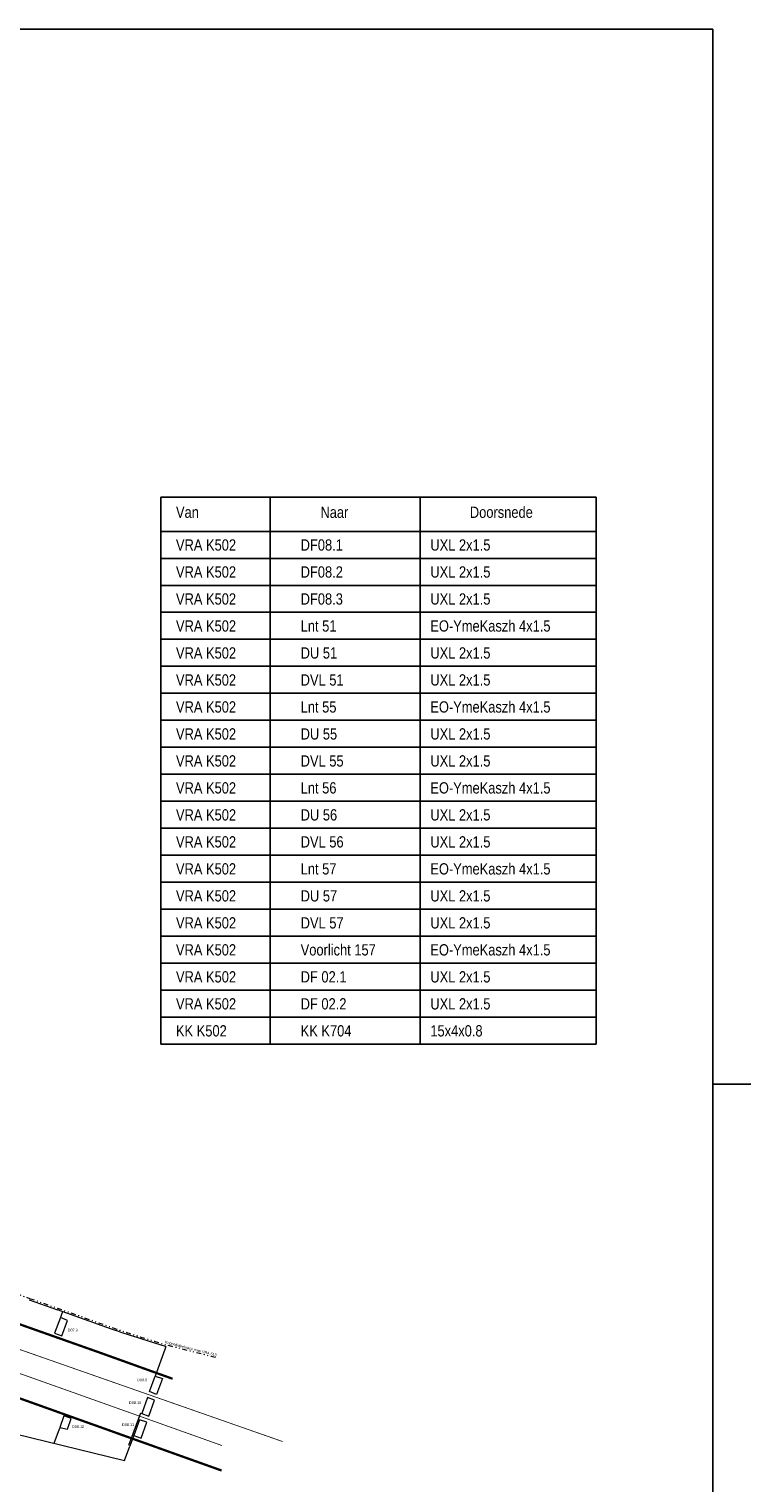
# Model space of a CAD drawing. Extents: x 133810 to 134220, y 448637 to 448926.
# Tile 13 of 13: x 134126 to 134220, y 448735 to 448926. Entities that reach past the tile are written whole.
import ezdxf
from ezdxf.enums import TextEntityAlignment as Align

# ---------------------------------------------------------------- set-up
doc = ezdxf.new("R2010")
doc.units = 0
doc.header["$MEASUREMENT"] = 0
for name, pattern in [('DGN Style 6', [17.238445, 6.344328, -3.62533, 0.009063, -3.62533, 0.009063, -3.62533]), ('VW-1-3_STREEP-N', [4, 1, -3]), ('VW-1-3_STREEP30-N', [4, 1, -3])]:
    doc.linetypes.add(name, pattern=pattern)
doc.layers.add('4-TEKST', color=7, linetype='Continuous')
for name, color, linetype, lineweight in [('N-WA-VW-VRI-BESTAAND-LUSSEN', 1, 'Continuous', 0), ('N-WA-VW-VRI-KABELTRACE-BESTAAND', 1, 'Continuous', 0), ('N-WA-VW-VRI-KOPPELKABEL BESTAAND', 12, 'DGN Style 6', 13), ('N-WA-VW-VRI-NIEUW-TEKST-LUSSEN', 7, 'Continuous', 13), ('N-WA-VW-VRI-UITSLIJPER BESTAAND', 11, 'Continuous', 0), ('N-WE-VW-MARKERING_LANGS_STREEP_13_010-G', 7, 'VW-1-3_STREEP-N', 0), ('N-WE-VW-MARKERING_LANGS_STREEP_13_030-G', 7, 'VW-1-3_STREEP30-N', 30), ('N-WE-VW-VRI-TEKST LUSSEN BESTAAND', 1, 'Continuous', 0)]:
    doc.layers.add(name, color=color, linetype=linetype, lineweight=lineweight)
doc.styles.add('ISO', font='ARIALN.TTF')
doc.styles.add('Style-Arial', font='arial.ttf')
doc.styles.add('StyleArial', font='arial.ttf')

msp = doc.modelspace()

# ---------------------------------------------------------------- linework, layer by layer
at = {"color": 5}
for p, q in [((134215.416, 448925.769), (133812.416, 448925.769)), ((134215.416, 448638.769), (134215.416, 448925.769))]:
    msp.add_line(p, q, dxfattribs=at)
msp.add_line((134215.416, 448787.269), (134220.416, 448787.269))
at = {"layer": '4-TEKST'}
for p, q in [((134200.096, 448864.305), (134142.877, 448864.305)), ((134142.877, 448864.305), (134142.877, 448792.51)), ((134157.248, 448864.305), (134157.248, 448792.51)), ((134176.961, 448864.305), (134176.961, 448792.51)), ((134200.096, 448864.305), (134200.096, 448792.51)), ((134200.096, 448864.305), (134200.096, 448792.51)), ((134142.877, 448859.833), (134200.096, 448859.833))]:
    msp.add_line(p, q, dxfattribs=at)
at = {"layer": '4-TEKST', "color": 9}
for p, q in [((134142.877, 448856.29), (134200.096, 448856.29)), ((134142.877, 448852.746), (134200.096, 448852.746)), ((134142.877, 448849.203), (134200.096, 448849.203)), ((134142.877, 448845.66), (134200.096, 448845.66)), ((134142.877, 448842.117), (134200.096, 448842.117)), ((134142.877, 448838.573), (134200.096, 448838.573)), ((134142.877, 448835.03), (134200.096, 448835.03)), ((134142.877, 448831.487), (134200.096, 448831.487)), ((134142.877, 448827.943), (134200.096, 448827.943)), ((134142.877, 448824.4), (134200.096, 448824.4)), ((134142.877, 448820.857), (134200.096, 448820.857)), ((134142.877, 448817.313), (134200.096, 448817.313)), ((134142.877, 448813.77), (134200.096, 448813.77)), ((134142.877, 448810.227), (134200.096, 448810.227)), ((134142.877, 448806.683), (134200.096, 448806.683)), ((134142.877, 448803.14), (134200.096, 448803.14)), ((134142.877, 448799.597), (134200.096, 448799.597)), ((134142.877, 448796.054), (134200.096, 448796.054)), ((134142.877, 448792.51), (134200.096, 448792.51))]:
    msp.add_line(p, q, dxfattribs=at)
at = {"layer": 'N-WA-VW-VRI-BESTAAND-LUSSEN', "flags": 128}
for points in [[(134130.615, 448756.249), (134129.683, 448756.63), (134128.921, 448754.555), (134129.853, 448754.217)], [(134142.146, 448748.952), (134143.077, 448748.613), (134142.315, 448746.539), (134141.384, 448746.92)], [(134141.293, 448743.695), (134142.055, 448745.769), (134141.124, 448746.108), (134140.362, 448744.033)], [(134130.601, 448741.964), (134131.096, 448743.392), (134130.156, 448743.728), (134129.612, 448742.206)], [(134140.301, 448740.795), (134141.021, 448742.87), (134140.089, 448743.208), (134139.327, 448741.134)]]:
    msp.add_lwpolyline(points, close=True, dxfattribs=at)
at = {"layer": 'N-WA-VW-VRI-KABELTRACE-BESTAAND', "ltscale": 0.1}
for p, q in [((134125.564, 448758.957), (134129.282, 448757.633)), ((134129.946, 448757.396), (134129.811, 448757.02)), ((134143.525, 448752.805), (134143.393, 448752.438)), ((134128.868, 448740.123), (134129.544, 448742.017)), ((134138.125, 448737.862), (134138.819, 448739.751))]:
    msp.add_line(p, q, dxfattribs=at)
at = {"layer": 'N-WA-VW-VRI-KABELTRACE-BESTAAND', "ltscale": 0.1, "flags": 128}
for points in [[(134071.725, 448759.26), (134089.413, 448753.009), (134112.089, 448744.94), (134114.991, 448743.971), (134117.874, 448743.023), (134117.891, 448743.017, 0.0092007), (134120.853, 448742.161, 0.0042196), (134123.753, 448741.373), (134123.77, 448741.368), (134138.125, 448737.862)], [(134143.533, 448752.827), (134143.069, 448752.945), (134143.064, 448752.946, -0.0032625), (134139.753, 448753.992), (134139.753, 448753.992, -0.003205), (134136.394, 448755.099), (134136.392, 448755.1), (134129.282, 448757.633)]]:
    msp.add_lwpolyline(points, format="xyb", dxfattribs=at)
at = {"layer": 'N-WA-VW-VRI-KOPPELKABEL BESTAAND', "ltscale": 0.1}
msp.add_line((134125.631, 448759.145), (134129.349, 448757.821), dxfattribs=at)
at = {"layer": 'N-WA-VW-VRI-KOPPELKABEL BESTAAND', "ltscale": 0.1, "flags": 128}
for points in [[(134087.311, 448773.043), (134087.925, 448772.741, 0.0173033), (134088.902, 448772.315), (134088.912, 448772.311), (134088.921, 448772.307, 0.0074591), (134090.33, 448771.719), (134125.631, 448759.145)], [(134150.061, 448751.369), (134143.123, 448753.138, -0.0032625), (134139.814, 448754.182), (134139.814, 448754.182, -0.003205), (134136.457, 448755.289), (134129.349, 448757.821)]]:
    msp.add_lwpolyline(points, format="xyb", dxfattribs=at)
at = {"layer": 'N-WA-VW-VRI-UITSLIJPER BESTAAND'}
for p, q in [((134129.811, 448757.02), (134129.683, 448756.63)), ((134143.393, 448752.438), (134142.146, 448748.952)), ((134140.201, 448744.092), (134138.632, 448739.82)), ((134140.201, 448744.092), (134140.362, 448744.033)), ((134129.612, 448742.206), (134129.544, 448742.017)), ((134139.327, 448741.134), (134138.819, 448739.751))]:
    msp.add_line(p, q, dxfattribs=at)
at = {"layer": 'N-WE-VW-MARKERING_LANGS_STREEP_13_010-G', "const_width": 0.1, "flags": 128}
for points in [[(134158.895, 448740.341), (134137.813, 448747.717), (134116.732, 448755.094), (134093.868, 448763.235), (134083.717, 448766.765)], [(134150.929, 448739.815), (134134.523, 448745.662), (134109.733, 448754.472), (134082.752, 448764.061)]]:
    msp.add_lwpolyline(points, dxfattribs=at)
at = {"layer": 'N-WE-VW-MARKERING_LANGS_STREEP_13_030-G', "const_width": 0.3, "flags": 128}
for points in [[(134144.422, 448748.588), (134134.846, 448752.027), (134107.864, 448761.56), (134095.284, 448766.005)], [(134092.245, 448757.486), (134111.064, 448750.764), (134132.314, 448743.169), (134150.854, 448736.546)]]:
    msp.add_lwpolyline(points, dxfattribs=at)

# ---------------------------------------------------------------- texts
at = {"layer": '4-TEKST', "style": 'ISO'}
for s, height, p in [('Van', 1.4764, (134144.868, 448861.606)), ('Naar', 1.4764, (134163.851, 448861.606)), ('Doorsnede', 1.4764, (134183.483, 448861.606)), ('VRA K502', 1.4764, (134144.868, 448857.306)), ('DF08.1', 1.4764, (134161.254, 448857.306)), ('UXL 2x1.5', 1.4764, (134178.289, 448857.306)), ('VRA K502', 1.4764, (134144.868, 448853.763)), ('DF08.2', 1.4764, (134161.254, 448853.763)), ('UXL 2x1.5', 1.4764, (134178.289, 448853.763)), ('VRA K502', 1.4764, (134144.868, 448850.22)), ('DF08.3', 1.4764, (134161.254, 448850.22)), ('UXL 2x1.5', 1.4764, (134178.289, 448850.22)), ('VRA K502', 1.4764, (134144.868, 448846.676)), ('Lnt 51', 1.4764, (134161.254, 448846.676)), ('EO-YmeKaszh 4x1.5', 1.47638, (134178.289, 448846.676)), ('VRA K502', 1.4764, (134144.868, 448843.133)), ('DU 51', 1.4764, (134161.254, 448843.133)), ('UXL 2x1.5', 1.4764, (134178.289, 448843.133)), ('VRA K502', 1.4764, (134144.868, 448839.59)), ('DVL 51', 1.4764, (134161.254, 448839.59)), ('UXL 2x1.5', 1.4764, (134178.289, 448839.59)), ('VRA K502', 1.4764, (134144.868, 448836.046)), ('Lnt 55', 1.4764, (134161.254, 448836.046)), ('EO-YmeKaszh 4x1.5', 1.47638, (134178.289, 448836.046)), ('VRA K502', 1.4764, (134144.868, 448832.503)), ('DU 55', 1.4764, (134161.254, 448832.503)), ('UXL 2x1.5', 1.4764, (134178.289, 448832.503)), ('VRA K502', 1.4764, (134144.868, 448828.96)), ('DVL 55', 1.4764, (134161.254, 448828.96)), ('UXL 2x1.5', 1.4764, (134178.289, 448828.96)), ('VRA K502', 1.4764, (134144.868, 448825.417)), ('Lnt 56', 1.4764, (134161.254, 448825.417)), ('EO-YmeKaszh 4x1.5', 1.47638, (134178.289, 448825.417)), ('VRA K502', 1.4764, (134144.868, 448821.873)), ('DU 56', 1.4764, (134161.254, 448821.873)), ('UXL 2x1.5', 1.4764, (134178.289, 448821.873)), ('VRA K502', 1.4764, (134144.868, 448818.33)), ('DVL 56', 1.4764, (134161.254, 448818.33)), ('UXL 2x1.5', 1.4764, (134178.289, 448818.33)), ('EO-YmeKaszh 4x1.5', 1.47638, (134178.289, 448814.787)), ('VRA K502', 1.4764, (134144.868, 448814.787)), ('Lnt 57', 1.4764, (134161.254, 448814.787)), ('VRA K502', 1.4764, (134144.868, 448811.243)), ('DU 57', 1.4764, (134161.254, 448811.243)), ('UXL 2x1.5', 1.4764, (134178.289, 448811.243)), ('VRA K502', 1.4764, (134144.868, 448807.7)), ('DVL 57', 1.4764, (134161.254, 448807.7)), ('UXL 2x1.5', 1.4764, (134178.289, 448807.7)), ('VRA K502', 1.4764, (134144.868, 448804.157)), ('Voorlicht 157', 1.47638, (134161.254, 448804.157)), ('EO-YmeKaszh 4x1.5', 1.47638, (134178.289, 448804.157)), ('VRA K502', 1.4764, (134144.868, 448800.613)), ('DF 02.1', 1.4764, (134161.254, 448800.613)), ('UXL 2x1.5', 1.4764, (134178.289, 448800.613)), ('VRA K502', 1.4764, (134144.868, 448797.07)), ('DF 02.2', 1.4764, (134161.254, 448797.07)), ('UXL 2x1.5', 1.4764, (134178.289, 448797.07)), ('KK K502', 1.4764, (134144.868, 448793.527)), ('KK K704', 1.4764, (134161.254, 448793.527)), ('15x4x0.8', 1.4764, (134178.289, 448793.527))]:
    msp.add_text(s, height=height, dxfattribs=at).set_placement(p)
at = {"layer": 'N-WA-VW-VRI-NIEUW-TEKST-LUSSEN', "style": 'Style-Arial'}
msp.add_text('Koppelkabeltrace naar VRA 513', height=0.35, rotation=345.52102, dxfattribs=at).set_placement((134143.445, 448753.426), align=Align.MIDDLE_LEFT)
at = {"layer": 'N-WE-VW-VRI-TEKST LUSSEN BESTAAND', "char_height": 0.35, "attachment_point": 1, "line_spacing_factor": 0.8, "style": 'StyleArial'}
for s, insert in [('D07.3', (134130.659, 448755.151)), ('D08.9', (134139.782, 448748.622)), ('D08.10', (134138.721, 448745.622)), ('D08.12', (134131.214, 448742.488)), ('D08.11', (134137.802, 448742.743))]:
    msp.add_mtext(s, dxfattribs=dict(at, insert=insert))

doc.saveas('drawing.dxf')
